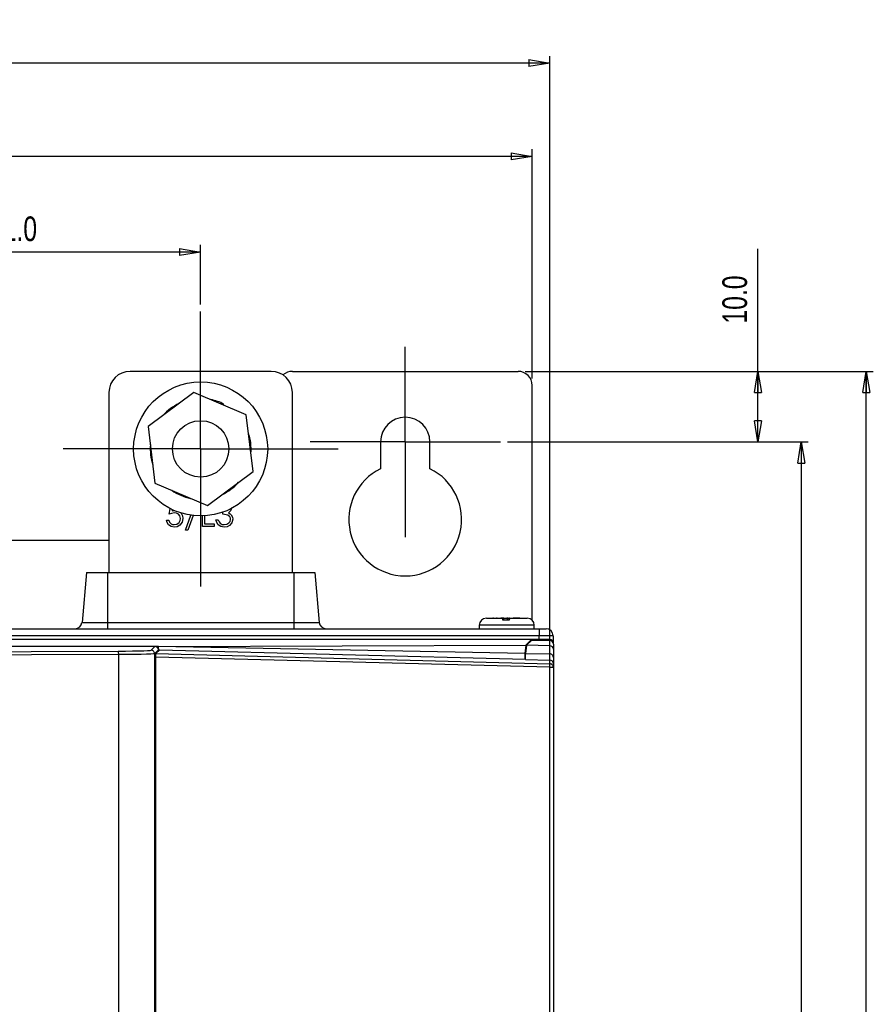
# Model space of a CAD drawing. Extents: x 969 to 1513, y 193 to 842.
# Tile 14 of 14: x 1095 to 1216, y 703 to 842. Entities that reach past the tile are written whole.
import ezdxf

# ---------------------------------------------------------------- set-up
doc = ezdxf.new("R2010")
doc.units = 0
doc.header["$MEASUREMENT"] = 0
doc.header["$PDSIZE"] = -1
doc.linetypes.add('CENTERX2', pattern=[20.32, 12.7, -2.54, 2.54, -2.54])
doc.layers.get('0').update_dxf_attribs({"linetype": 'CONTINUOUS'})
doc.layers.get('DEFPOINTS').update_dxf_attribs({"linetype": 'CONTINUOUS'})
doc.styles.add('SLDTEXTSTYLE0', font='txt', dxfattribs={"width": 0.75})
doc.dimstyles.new('SLDDIMSTYLE0', dxfattribs={"dimtxt": 3.5, "dimasz": 3, "dimexe": 1, "dimexo": 0.0625, "dimgap": 0.875, "dimtad": 2, "dimdec": 1, "dimzin": 4, "dimtxsty": 'STANDARD', "dimblk1": 'CLOSED', "dimblk2": 'CLOSED', "dimsah": 1, "dimcen": 0.09, "dimclrd": 7, "dimclre": 7, "dimclrt": 7, "dimazin": 3, "dimtfac": 1, "dimtdec": 4, "dimtofl": 0, "dimtmove": 0, "dimatfit": 3, "dimtolj": 1, "dimtzin": 12})
doc.dimstyles.new('SLDDIMSTYLE1', dxfattribs={"dimtxt": 3.5, "dimasz": 3, "dimexe": 1, "dimexo": 0.0625, "dimgap": 0.875, "dimtad": 2, "dimdec": 1, "dimzin": 12, "dimtxsty": 'STANDARD', "dimblk1": 'CLOSED', "dimblk2": 'CLOSED', "dimsah": 1, "dimcen": 0.09, "dimclrd": 7, "dimclre": 7, "dimclrt": 7, "dimazin": 3, "dimtfac": 1, "dimtdec": 4, "dimtofl": 0, "dimtmove": 0, "dimatfit": 3, "dimtolj": 1, "dimtzin": 12})

# ---------------------------------------------------------------- blocks, each defined once
blk = doc.blocks.new('SW_CENTERMARK14')
at = {"color": 7, "linetype": 'CENTERX2'}
for p, q in [((1120.79, 791.47), (1120.79, 800.97)), ((1110.79, 781.47), (1101.29, 781.47)), ((1130.79, 781.47), (1140.29, 781.47)), ((1120.79, 771.47), (1120.79, 761.97))]:
    blk.add_line(p, q, dxfattribs=at)
at = {"color": 7, "linetype": 'CONTINUOUS'}
for q in [(1120.79, 791.47), (1110.79, 781.47), (1120.79, 771.47), (1130.79, 781.47)]:
    blk.add_line((1120.79, 781.47), q, dxfattribs=at)
blk = doc.blocks.new('SW_CENTERMARK9')
at = {"color": 7, "linetype": 'CENTERX2'}
for p, q in [((1149.79, 792.47), (1149.79, 795.97)), ((1139.79, 782.47), (1136.29, 782.47)), ((1159.79, 782.47), (1163.29, 782.47)), ((1149.79, 772.47), (1149.79, 768.97))]:
    blk.add_line(p, q, dxfattribs=at)
at = {"color": 7, "linetype": 'CONTINUOUS'}
for q in [(1149.79, 792.47), (1139.79, 782.47), (1149.79, 772.47), (1159.79, 782.47)]:
    blk.add_line((1149.79, 782.47), q, dxfattribs=at)
blk = doc.blocks.new('_CLOSED')
at = {"color": 0, "linetype": 'BYBLOCK'}
for p, q in [((-1, 0.166667), (0, 0)), ((-1, 0.166667), (-1, -0.166667)), ((0, 0), (-1, -0.166667)), ((0, 0), (-1, 0))]:
    blk.add_line(p, q, dxfattribs=at)
blk = doc.blocks.new('*D1')
at = {"color": 7}
for p, q in [((1069.79, 801.97), (1069.79, 810.39)), ((1120.79, 801.97), (1120.79, 810.39)), ((1120.79, 809.39), (1069.79, 809.39))]:
    blk.add_line(p, q, dxfattribs=at)
at = {"layer": 'DEFPOINTS', "color": 7}
for p in [(1069.79, 800.97), (1120.79, 800.97)]:
    blk.add_point(p, dxfattribs=at)
at = {"xscale": 3, "yscale": 3}
for p, rotation in [((1069.79, 809.39), 180.0000000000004), ((1120.79, 809.39), 360.0000000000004)]:
    blk.add_blockref('_CLOSED', p, dxfattribs=dict(at, rotation=rotation))
at = {"color": 7, "insert": (1090.77, 810.89), "char_height": 3.5, "attachment_point": 7, "style": 'SLDTEXTSTYLE0'}
blk.add_mtext('51.0', dxfattribs=at)
blk = doc.blocks.new('*D2')
at = {"color": 7}
for p, q in [((968.79, 754.93), (968.79, 837.18)), ((1170.29, 751.52), (1170.29, 837.18)), ((1170.29, 836.18), (968.79, 836.18))]:
    blk.add_line(p, q, dxfattribs=at)
at = {"layer": 'DEFPOINTS', "color": 7}
for p in [(968.79, 753.93), (1170.29, 750.52)]:
    blk.add_point(p, dxfattribs=at)
at = {"xscale": 3, "yscale": 3}
for p, rotation in [((968.79, 836.18), 180.0000000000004), ((1170.29, 836.18), 360.0000000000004)]:
    blk.add_blockref('_CLOSED', p, dxfattribs=dict(at, rotation=rotation))
at = {"color": 7, "insert": (1063.73, 837.68), "char_height": 3.5, "attachment_point": 7, "style": 'SLDTEXTSTYLE0'}
blk.add_mtext('201.5', dxfattribs=at)
blk = doc.blocks.new('*D3')
at = {"color": 7}
for p, q in [((971.79, 791.47), (971.79, 823.96)), ((1167.79, 791.47), (1167.79, 823.96)), ((1167.79, 822.96), (971.79, 822.96))]:
    blk.add_line(p, q, dxfattribs=at)
at = {"layer": 'DEFPOINTS', "color": 7}
for p in [(971.79, 790.47), (1167.79, 790.47)]:
    blk.add_point(p, dxfattribs=at)
at = {"xscale": 3, "yscale": 3}
for p, rotation in [((971.79, 822.96), 180.0000000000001), ((1167.79, 822.96), 360.0000000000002)]:
    blk.add_blockref('_CLOSED', p, dxfattribs=dict(at, rotation=rotation))
at = {"color": 7, "insert": (1063.98, 824.46), "char_height": 3.5, "attachment_point": 7, "style": 'SLDTEXTSTYLE0'}
blk.add_mtext('196.0', dxfattribs=at)
blk = doc.blocks.new('*D4')
at = {"color": 7}
for p, q in [((1199.79, 792.47), (1199.79, 809.86)), ((1166.79, 792.47), (1200.79, 792.47)), ((1199.79, 782.47), (1199.79, 792.47)), ((1164.29, 782.47), (1200.79, 782.47))]:
    blk.add_line(p, q, dxfattribs=at)
at = {"layer": 'DEFPOINTS', "color": 7}
for p in [(1165.79, 792.47), (1163.29, 782.47)]:
    blk.add_point(p, dxfattribs=at)
at = {"xscale": 3, "yscale": 3}
for p, rotation in [((1199.79, 792.47), 90.00000000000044), ((1199.79, 782.47), 270.0000000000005)]:
    blk.add_blockref('_CLOSED', p, dxfattribs=dict(at, rotation=rotation))
at = {"color": 7, "insert": (1198.29, 799.24), "char_height": 3.5, "attachment_point": 7, "rotation": 90, "style": 'SLDTEXTSTYLE0'}
blk.add_mtext('10.0', dxfattribs=at)
blk = doc.blocks.new('*D5')
at = {"color": 7}
for p, q in [((1166.79, 792.47), (1216.14, 792.47)), ((1215.14, 552.47), (1215.14, 792.47)), ((1166.79, 552.47), (1216.14, 552.47))]:
    blk.add_line(p, q, dxfattribs=at)
at = {"layer": 'DEFPOINTS', "color": 7}
for p in [(1165.79, 792.47), (1165.79, 552.47)]:
    blk.add_point(p, dxfattribs=at)
at = {"xscale": 3, "yscale": 3}
for p, rotation in [((1215.14, 792.47), 90.00000000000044), ((1215.14, 552.47), 270.0000000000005)]:
    blk.add_blockref('_CLOSED', p, dxfattribs=dict(at, rotation=rotation))
at = {"color": 7, "insert": (1213.64, 666.66), "char_height": 3.5, "attachment_point": 7, "rotation": 90, "style": 'SLDTEXTSTYLE0'}
blk.add_mtext('240.0', dxfattribs=at)
blk = doc.blocks.new('*D6')
at = {"color": 7}
for p, q in [((1164.29, 782.47), (1206.93, 782.47)), ((1205.93, 782.47), (1205.93, 566.47)), ((1164.29, 566.47), (1206.93, 566.47))]:
    blk.add_line(p, q, dxfattribs=at)
at = {"layer": 'DEFPOINTS', "color": 7}
for p in [(1163.29, 782.47), (1163.29, 566.47)]:
    blk.add_point(p, dxfattribs=at)
at = {"xscale": 3, "yscale": 3}
for p, rotation in [((1205.93, 782.47), 90.0000000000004), ((1205.93, 566.47), 270.0000000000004)]:
    blk.add_blockref('_CLOSED', p, dxfattribs=dict(at, rotation=rotation))
at = {"color": 7, "insert": (1204.43, 668.66), "char_height": 3.5, "attachment_point": 7, "rotation": 90, "style": 'SLDTEXTSTYLE0'}
blk.add_mtext('216.0', dxfattribs=at)

msp = doc.modelspace()

# ---------------------------------------------------------------- linework, layer by layer
at = {"color": 7, "linetype": 'CONTINUOUS'}
for p, q in [((1130.79, 792.47), (1110.79, 792.47)), ((1133.79, 792.47), (1165.79, 792.47)), ((1167.79, 757.18), (1167.79, 790.47)), ((1107.79, 789.47), (1107.79, 763.97)), ((1119.83, 789.49), (1113.36, 784.65)), ((1127.26, 786.31), (1119.83, 789.49)), ((1133.79, 763.97), (1133.79, 789.47)), ((1124.07, 787.82), (1123.99, 787.71)), ((1128.21, 778.28), (1127.26, 786.31)), ((1113.36, 784.65), (1114.31, 776.62)), ((1146.29, 782.47), (1146.29, 778.66)), ((1153.29, 778.66), (1153.29, 782.47)), ((1121.74, 773.44), (1128.21, 778.28)), ((1114.31, 776.62), (1121.74, 773.44)), ((1116.32, 772.22), (1116.48, 773)), ((1116.77, 772.85), (1116.74, 772.69)), ((1123.95, 772.22), (1123.95, 772.51)), ((1115.96, 771.36), (1116.28, 771.36)), ((1118.66, 769.97), (1119.41, 772.07)), ((1119.72, 772.03), (1118.99, 769.97)), ((1121.04, 770.47), (1121.04, 771.97)), ((1121.35, 771.98), (1121.35, 770.83)), ((1121.35, 770.83), (1122.7, 770.83)), ((1122.7, 770.83), (1122.7, 770.47)), ((1122.96, 771.41), (1123.28, 771.41)), ((1118.99, 769.97), (1118.66, 769.97)), ((1122.7, 770.47), (1121.04, 770.47)), ((1107.79, 768.47), (1082.79, 768.47)), ((1104.59, 763.97), (1103.97, 756.88)), ((1104.59, 763.97), (1107.59, 763.97)), ((1107.59, 763.97), (1133.99, 763.97)), ((1107.59, 763.97), (1107.59, 756.88)), ((1133.99, 763.97), (1133.99, 756.88)), ((1133.99, 763.97), (1136.99, 763.97)), ((1136.99, 763.97), (1137.61, 756.88)), ((1103.97, 756.88), (1107.59, 756.88)), ((1107.59, 756.88), (1133.99, 756.88)), ((1107.59, 756.88), (1107.59, 755.97)), ((1133.99, 756.88), (1133.99, 755.97)), ((1133.99, 756.88), (1137.61, 756.88)), ((1161.29, 757.47), (1163.61, 757.47)), ((1162.32, 757.47), (1162.19, 757.47)), ((1162.32, 757.47), (1162.66, 757.47)), ((1162.66, 757.47), (1162.71, 757.47)), ((1162.84, 757.47), (1162.71, 757.47)), ((1162.84, 757.47), (1163.35, 757.47)), ((1163.58, 757.47), (1163.35, 757.47)), ((1163.59, 757.24), (1164.59, 757.24)), ((1163.64, 757.47), (1163.61, 757.47)), ((1163.73, 757.47), (1163.64, 757.47)), ((1163.64, 757.24), (1163.64, 757.47)), ((1163.73, 757.47), (1164.17, 757.47)), ((1163.76, 757.47), (1163.73, 757.47)), ((1163.73, 757.24), (1163.73, 757.47)), ((1164.38, 757.47), (1164.2, 757.47)), ((1164.38, 757.47), (1164.59, 757.47)), ((1164.38, 757.24), (1164.38, 757.47)), ((1164.61, 757.47), (1164.59, 757.47)), ((1164.61, 757.47), (1167.09, 757.47)), ((1164.73, 757.47), (1164.87, 757.47)), ((1164.87, 757.47), (1165.09, 757.47)), ((1165.61, 757.47), (1165.09, 757.47)), ((1165.61, 757.47), (1165.66, 757.47)), ((1165.7, 757.47), (1165.66, 757.47)), ((1166.03, 757.47), (1165.7, 757.47)), ((1166.03, 757.47), (1166.13, 757.47)), ((970.8, 755.97), (1168.77, 755.97)), ((1168.09, 756.47), (1160.29, 756.47)), ((1160.29, 756.47), (1160.29, 755.97)), ((1168.09, 755.97), (1168.09, 756.47)), ((1168.77, 755.97), (1168.77, 754.98)), ((1168.77, 755.97), (1169.77, 755.97)), ((1170.29, 754.43), (969.29, 754.43)), ((1168.77, 754.98), (970.8, 754.98)), ((1167.61, 754.35), (1166.89, 753.64)), ((1167.72, 754.36), (1167, 753.66)), ((1167.61, 754.25), (1167.61, 754.35)), ((1167.61, 754.35), (1167.72, 754.35)), ((1170.3, 754.29), (1167.72, 754.36)), ((1167.76, 754.35), (1170.21, 754.35)), ((1168.77, 754.43), (1168.77, 754.98)), ((1170.21, 754.35), (1170.29, 754.43)), ((1170.3, 753.57), (1170.3, 754.29)), ((1170.77, 754.98), (1170.78, 754.03)), ((970.29, 753.52), (1114.29, 753.52)), ((1113.76, 752.94), (1114.29, 753.47)), ((1114.79, 752.97), (1114.26, 752.44)), ((1114.29, 753.52), (1114.29, 753.47)), ((1114.44, 752.45), (1114.94, 752.94)), ((1114.82, 753.47), (1114.51, 753.47)), ((1114.84, 752.97), (1114.79, 752.97)), ((1114.82, 753.47), (1166.89, 753.64)), ((1114.82, 753.1), (1114.82, 753.47)), ((1166.73, 752.48), (1114.82, 753.47)), ((1114.84, 752.97), (1114.84, 752.84)), ((1166.83, 751.59), (1114.94, 752.94)), ((1166.89, 753.64), (1166.73, 752.48)), ((1167, 753.66), (1166.84, 752.48)), ((1170.3, 753.57), (1167, 753.66)), ((1170.3, 753.57), (1170.3, 753.57)), ((1170.3, 752.41), (1170.3, 753.57)), ((1170.79, 753.93), (1170.77, 753.92)), ((1170.79, 753.79), (1170.79, 753.93)), ((1170.79, 753.79), (1170.79, 753.07)), ((1170.79, 753.07), (1170.79, 751.9)), ((1109.17, 592.63), (1109.17, 752.3)), ((1114.26, 752.44), (1114.26, 592.49)), ((1114.43, 592.98), (1114.43, 751.95)), ((1170.29, 750.52), (1114.43, 751.95)), ((1114.44, 752.45), (1170.3, 751.02)), ((1166.73, 752.48), (1166.73, 751.59)), ((1166.83, 751.59), (1166.84, 751.61)), ((1166.84, 751.61), (1166.84, 752.48)), ((1166.84, 752.48), (1170.3, 752.41)), ((1166.84, 751.61), (1170.3, 751.52)), ((1170.3, 751.02), (1170.3, 751.52)), ((1170.79, 751.9), (1170.79, 751.02)), ((1170.29, 750.52), (1170.79, 750.52)), ((1170.29, 594.42), (1170.29, 750.52)), ((1170.79, 751.02), (1170.79, 750.52)), ((1170.79, 750.52), (1170.79, 594.42)), ((1170.79, 745.44), (1170.79, 745.44))]:
    msp.add_line(p, q, dxfattribs=at)
at = {"color": 7, "linetype": 'CONTINUOUS', "flags": 128}
for points in [[(1117.1, 772.4), (1116.66, 772.33), (1116.32, 772.22)], [(1116.74, 772.69), (1116.97, 772.74), (1117.15, 772.75)], [(1117.94, 771.62), (1117.86, 771.97), (1117.63, 772.24), (1117.38, 772.36), (1117.1, 772.4)], [(1117.92, 772.43), (1118.02, 772.34), (1118.2, 772), (1118.25, 771.61)], [(1125.03, 771.48), (1125, 771.66), (1124.93, 771.82), (1124.66, 772.07), (1123.95, 772.22)], [(1125.16, 773.15), (1125.13, 772.91), (1125.03, 772.69), (1124.75, 772.43)], [(1124.75, 772.43), (1124.99, 772.28), (1125.13, 772.13)], [(1125.13, 772.13), (1125.3, 771.8), (1125.34, 771.51)], [(1117.03, 770.38), (1116.6, 770.46), (1116.24, 770.73), (1116.05, 771.02), (1115.96, 771.36)], [(1116.28, 771.36), (1116.39, 771.08), (1116.6, 770.87), (1116.82, 770.77), (1117.05, 770.74)], [(1118.25, 771.61), (1118.15, 771.08), (1117.83, 770.65), (1117.45, 770.44), (1117.03, 770.38)], [(1117.05, 770.74), (1117.43, 770.82), (1117.74, 771.05), (1117.89, 771.32), (1117.94, 771.62)], [(1124.13, 770.38), (1123.66, 770.46), (1123.27, 770.73), (1123.07, 771.05), (1122.96, 771.41)], [(1123.28, 771.41), (1123.4, 771.12), (1123.55, 770.93)], [(1123.55, 770.93), (1123.86, 770.77), (1124.14, 770.74)], [(1125.34, 771.51), (1125.22, 771.01), (1124.89, 770.62), (1124.53, 770.43), (1124.13, 770.38)], [(1124.14, 770.74), (1124.49, 770.79), (1124.8, 770.97), (1124.97, 771.2), (1125.03, 771.48)], [(1163.61, 757.47), (1163.6, 757.45), (1163.6, 757.39), (1163.59, 757.24)], [(1163.78, 757.24), (1163.78, 757.26), (1163.77, 757.41), (1163.76, 757.47)], [(1164.17, 757.47), (1164.19, 757.46), (1164.24, 757.37), (1164.28, 757.24)], [(1164.59, 757.24), (1164.59, 757.3), (1164.6, 757.39), (1164.61, 757.47), (1164.61, 757.47)], [(1170.77, 754.98), (1170.73, 754.98), (1170.62, 754.98), (1170.43, 754.98), (1170.18, 754.98), (1169.88, 754.98), (1169.53, 754.98), (1169.16, 754.98), (1168.77, 754.98)], [(1170.57, 754.2), (1170.56, 754.21), (1170.48, 754.27), (1170.4, 754.32), (1170.3, 754.34), (1170.21, 754.35)], [(1034.61, 752.67), (1047.07, 752.67), (1059.52, 752.68), (1071.96, 752.69), (1084.37, 752.72), (1096.76, 752.76), (1109.09, 752.8)], [(1109.09, 752.8), (1110.15, 752.81), (1111.14, 752.82), (1112.01, 752.84), (1112.73, 752.86), (1113.27, 752.88), (1113.62, 752.91), (1113.76, 752.94)], [(1109.17, 752.3), (1109.17, 752.4), (1109.16, 752.49), (1109.16, 752.57), (1109.15, 752.65), (1109.14, 752.71), (1109.12, 752.76), (1109.11, 752.79), (1109.09, 752.8)], [(1114.26, 752.44), (1114.25, 752.54), (1114.22, 752.63), (1114.17, 752.72), (1114.11, 752.79), (1114.04, 752.86), (1113.95, 752.9), (1113.86, 752.93), (1113.76, 752.94)], [(1114.29, 753.52), (1114.47, 753.49), (1114.63, 753.4), (1114.76, 753.26), (1114.82, 753.09), (1114.84, 752.97)], [(1109.17, 752.3), (1096.82, 752.26), (1084.42, 752.22), (1071.99, 752.19), (1059.54, 752.18), (1047.07, 752.17), (1034.6, 752.17)], [(1114.26, 752.44), (1114.11, 752.41), (1113.73, 752.38), (1113.13, 752.36), (1112.35, 752.34), (1111.4, 752.32), (1110.32, 752.31), (1109.17, 752.3)], [(1114.43, 751.95), (1114.43, 752.05), (1114.43, 752.14), (1114.43, 752.23), (1114.43, 752.3), (1114.43, 752.37), (1114.43, 752.41), (1114.44, 752.44), (1114.44, 752.45)], [(1170.79, 751.9), (1170.78, 752), (1170.75, 752.09), (1170.7, 752.18), (1170.64, 752.26), (1170.57, 752.32), (1170.48, 752.37), (1170.39, 752.4), (1170.3, 752.41)], [(1170.29, 750.52), (1170.3, 750.61), (1170.3, 750.7), (1170.3, 750.79), (1170.3, 750.87), (1170.3, 750.93), (1170.3, 750.97), (1170.3, 751), (1170.3, 751.02)], [(1170.79, 750.52), (1170.78, 750.61), (1170.75, 750.7), (1170.7, 750.79), (1170.64, 750.87), (1170.57, 750.93), (1170.49, 750.97), (1170.39, 751), (1170.3, 751.02)]]:
    msp.add_lwpolyline(points, dxfattribs=at)
at = {"color": 7, "linetype": 'CONTINUOUS'}
for radius in [9.5, 4]:
    msp.add_circle((1120.79, 781.47), radius, dxfattribs=at)
for centre, radius, start, end in [((1110.79, 789.47), 3, 90, 180), ((1130.79, 789.47), 3, 0, 90), ((1133.79, 790.47), 2, 90, 131.7187), ((1165.79, 790.47), 2, 0, 90), ((1120.79, 781.47), 7.15, 115.0468, 138.5606), ((1120.79, 781.47), 7.15, 62.6286, 78.5606), ((1149.79, 782.47), 3.5, 0, 180), ((1120.79, 781.47), 7.15, 355.0468, 18.5606), ((1120.79, 781.47), 7.15, 175.0468, 198.5606), ((1149.79, 771.47), 8, 115.9445, 64.0555), ((1120.79, 781.47), 7.15, 295.0468, 318.5606), ((1120.79, 781.47), 7.15, 235.0468, 258.5606), ((1102.97, 756.97), 1, 270, 355), ((1138.6, 756.97), 1, 185, 270), ((1161.29, 756.47), 1, 90, 180), ((1167.09, 756.47), 1, 0, 90), ((1169.77, 754.97), 1, 0.5, 90), ((1170.29, 753.93), 0.5, 359.9919, 90.0081), ((1170.29, 753.79), 0.5, 359.9878, 88.5053), ((1114.29, 752.97), 0.5, 360, 90.0052), ((1170.29, 753.07), 0.499, 0.0693, 88.5744), ((1170.29, 751.02), 0.5, 359.9878, 88.5053)]:
    msp.add_arc(centre, radius, start, end, dxfattribs=at)

# ---------------------------------------------------------------- block references
for name in ['SW_CENTERMARK14', 'SW_CENTERMARK9']:
    msp.add_blockref(name, (0, 0))

# ---------------------------------------------------------------- dimensions: what is measured, and where the dimension line sits
at = {"color": 7}
for base, p1, p2, dimstyle, picture, middle in [((968.79, 836.18), (1170.29, 750.52), (968.79, 753.93), 'SLDDIMSTYLE1', '*D2', (1069.54, 836.18)), ((971.79, 822.96), (1167.79, 790.47), (971.79, 790.47), 'SLDDIMSTYLE0', '*D3', (1069.79, 822.96)), ((1069.79, 809.39), (1120.79, 800.97), (1069.79, 800.97), 'SLDDIMSTYLE0', '*D1', (1095.29, 809.39))]:
    dim = msp.add_linear_dim(base=base, p1=p1, p2=p2, dimstyle=dimstyle, dxfattribs=at)
    dim.commit()
    dim.dimension.update_dxf_attribs({"geometry": picture, "text_midpoint": middle, "dimtype": 160})
for base, p1, p2, picture, middle in [((1199.79, 792.47), (1163.29, 782.47), (1165.79, 792.47), '*D4', (1199.79, 803.76)), ((1215.14, 792.47), (1165.79, 552.47), (1165.79, 792.47), '*D5', (1215.14, 672.47)), ((1205.93, 566.47), (1163.29, 782.47), (1163.29, 566.47), '*D6', (1205.93, 674.47))]:
    dim = msp.add_linear_dim(base=base, p1=p1, p2=p2, angle=90, dimstyle='SLDDIMSTYLE0', dxfattribs=at)
    dim.commit()
    dim.dimension.update_dxf_attribs({"geometry": picture, "text_midpoint": middle, "dimtype": 160})

doc.saveas('drawing.dxf')
